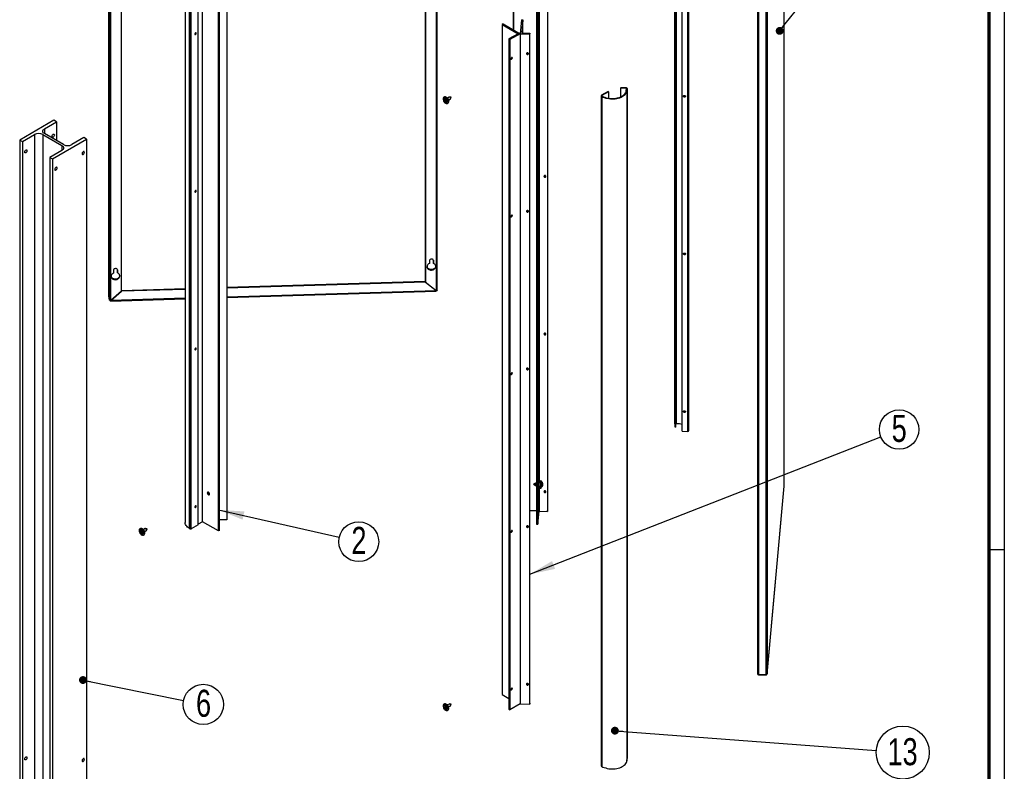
# Paper-space layout 'Exploded view' of a CAD drawing. Header units: millimetres. Extents: x 7 to 203, y 7 to 289.
# Tile 4 of 5: x 76 to 203, y 120 to 217. Entities that reach past the tile are written whole.
import ezdxf

# ---------------------------------------------------------------- set-up
doc = ezdxf.new("R2010")
doc.units = ezdxf.units.MM
doc.layers.add('LAYER2', color=7, linetype='Continuous')
doc.layers.add('LOGO', color=7, linetype='Continuous')
doc.styles.add('SLDTEXTSTYLE1', font='TXT', dxfattribs={"width": 0.75})
doc.dimstyles.new('SLDDIMSTYLE2', dxfattribs={"dimtxt": 0.18, "dimasz": 3.302, "dimexe": 0, "dimexo": 0.0625, "dimgap": 0, "dimtad": 0, "dimtih": 1, "dimtoh": 1, "dimdec": 0, "dimrnd": 1e-09, "dimzin": 0, "dimdsep": 46, "dimtxsty": 'Standard', "dimsah": 1, "dimcen": 0.09, "dimadec": 0, "dimazin": 0, "dimtfac": 3.302, "dimtdec": 0, "dimtofl": 0, "dimtmove": 0, "dimatfit": 3, "dimfxl": 1, "dimfrac": 2, "dimtolj": 1, "dimtzin": 0, "dimarcsym": 0})
doc.dimstyles.new('SLDDIMSTYLE3', dxfattribs={"dimtxt": 0.18, "dimasz": 1.016, "dimexe": 0, "dimexo": 0.0625, "dimgap": 0, "dimtad": 0, "dimtih": 1, "dimtoh": 1, "dimdec": 0, "dimrnd": 1e-09, "dimzin": 0, "dimdsep": 46, "dimtxsty": 'Standard', "dimblk1": 'DOT', "dimblk2": 'DOT', "dimsah": 1, "dimcen": 0.09, "dimadec": 0, "dimazin": 0, "dimtfac": 1.016, "dimtdec": 0, "dimtofl": 0, "dimtmove": 0, "dimatfit": 3, "dimldrblk": 'DOT', "dimfxl": 1, "dimfrac": 2, "dimtolj": 1, "dimtzin": 0, "dimarcsym": 0})

# ---------------------------------------------------------------- blocks, each defined once
blk = doc.blocks.new('_Dot')
at = {"color": 0, "linetype": 'ByBlock', "lineweight": -2}
blk.add_line((-0.5, 0), (-1, 0), dxfattribs=at)
at = {"color": 0, "linetype": 'ByBlock', "const_width": 0.5}
blk.add_lwpolyline([(-0.25, 0, 1), (0.25, 0, 1)], format="xyb", close=True, dxfattribs=at)
blk = doc.blocks.new('SW_NOTE_0_7')
at = {"layer": 'LOGO', "color": 0}
blk.add_circle((2.38, 0.93), 2.55, dxfattribs=at)
at = {"layer": 'LOGO', "color": 0, "insert": (2.39, 2.83), "char_height": 3.5, "attachment_point": 2, "style": 'SLDTEXTSTYLE1'}
blk.add_mtext('5', dxfattribs=at)
blk = doc.blocks.new('SW_NOTE_0_10')
at = {"layer": 'LOGO', "color": 0}
blk.add_circle((2.55, -0.52), 2.61, dxfattribs=at)
at = {"layer": 'LOGO', "color": 0, "insert": (2.58, 1.38), "char_height": 3.5, "attachment_point": 2, "style": 'SLDTEXTSTYLE1'}
blk.add_mtext('6', dxfattribs=at)
blk = doc.blocks.new('SW_NOTE_0_12')
at = {"layer": 'LOGO', "color": 0}
blk.add_circle((2.52, -0.57), 2.58, dxfattribs=at)
at = {"layer": 'LOGO', "color": 0, "insert": (2.55, 1.35), "char_height": 3.5, "attachment_point": 2, "style": 'SLDTEXTSTYLE1'}
blk.add_mtext('2', dxfattribs=at)
blk = doc.blocks.new('SW_NOTE_0_14')
at = {"layer": 'LOGO', "color": 0}
blk.add_circle((3.43, -0.26), 3.44, dxfattribs=at)
at = {"layer": 'LOGO', "color": 0, "insert": (3.41, 1.61), "char_height": 3.5, "attachment_point": 2, "style": 'SLDTEXTSTYLE1'}
blk.add_mtext('13', dxfattribs=at)

psp = doc.layouts.new('Exploded view')

# ---------------------------------------------------------------- linework, layer by layer
at = {"color": 7, "linetype": 'Continuous', "lineweight": 25}
for p, q in [((87.49, 268.18), (87.49, 181.64)), ((87.49, 181.64), (87.49, 268.17)), ((87.54, 181.09), (87.54, 267.63)), ((87.71, 181.04), (87.71, 267.52)), ((89.11, 182.23), (89.11, 266.41)), ((128.42, 260.15), (128.42, 183.49)), ((128.43, 260.15), (128.43, 183.42)), ((129.98, 182.38), (129.98, 259.25)), ((160.7, 251.82), (160.7, 165.06)), ((160.7, 165.06), (160.7, 251.81)), ((160.74, 164.64), (160.74, 251.4)), ((160.83, 164.64), (160.83, 251.4)), ((160.94, 165.08), (160.94, 251.84)), ((162.52, 164.27), (162.52, 251.03)), ((161.66, 164.11), (161.66, 250.87)), ((162.38, 164.09), (162.38, 250.84)), ((162.51, 164.22), (162.51, 250.98)), ((162.51, 164.15), (162.51, 250.91)), ((174.86, 157), (174.86, 243.5)), ((174.86, 156.99), (174.86, 243.5)), ((139.85, 216.07), (139.85, 240.63)), ((139.86, 216.06), (139.86, 240.52)), ((144.22, 240.47), (144.22, 153.71)), ((144.23, 240.58), (144.23, 153.82)), ((97.36, 239.04), (97.36, 152.28)), ((99.01, 151.97), (99.01, 238.73)), ((99.6, 152.39), (99.6, 239.15)), ((102.72, 239.4), (102.72, 152.64)), ((142.82, 238.81), (142.82, 152.06)), ((143, 238.81), (143, 152.05)), ((97.92, 151.5), (97.92, 238.26)), ((97.97, 151.47), (97.97, 238.23)), ((98.14, 151.47), (98.14, 238.23)), ((101.68, 151.19), (101.68, 237.95)), ((101.81, 151.27), (101.81, 238.03)), ((143.16, 235.58), (143.16, 157.44)), ((171.4, 219.2), (171.4, 132.71)), ((172.65, 219.18), (172.65, 132.67)), ((171.55, 219.14), (171.55, 132.6)), ((172.48, 219.11), (172.48, 132.57)), ((138.49, 216.85), (138.36, 216.77)), ((138.36, 216.77), (140.44, 215.57)), ((138.36, 216.77), (138.36, 130.02)), ((138.49, 216.85), (140.7, 215.57)), ((140.87, 217.38), (140.7, 215.57)), ((140.87, 217.38), (141.05, 217.37)), ((141.05, 217.37), (140.9, 215.68)), ((141.05, 215.67), (141.05, 217.37)), ((98.72, 215.68), (98.72, 215.7)), ((140.44, 215.57), (139.24, 214.89)), ((140.7, 215.57), (139.38, 214.81)), ((140.7, 215.57), (140.7, 128.82)), ((140.7, 215.57), (141.95, 215.54)), ((140.9, 215.68), (141.96, 215.64)), ((141.96, 215.64), (141.95, 215.54)), ((141.95, 128.78), (141.95, 215.54)), ((141.96, 128.89), (141.96, 215.64)), ((139.24, 214.89), (139.38, 214.81)), ((139.24, 214.89), (139.24, 128.13)), ((139.38, 214.81), (139.38, 128.05)), ((152.07, 208.09), (151.21, 207.6)), ((152.14, 208.05), (151.28, 207.56)), ((152.07, 208.09), (152.14, 208.05)), ((152.14, 208.05), (152.14, 207.23)), ((153.7, 208.53), (153.71, 208.58)), ((154.42, 208.5), (153.7, 208.53)), ((153.7, 208.53), (153.7, 207.41)), ((154.42, 208.56), (153.71, 208.58)), ((154.42, 208.5), (154.42, 208.56)), ((154.42, 208.19), (154.45, 208.49)), ((154.42, 208.19), (154.51, 208.18)), ((154.54, 208.48), (154.45, 208.49)), ((154.51, 208.18), (154.54, 208.48)), ((154.51, 208.18), (154.51, 121.43)), ((154.54, 121.73), (154.54, 208.49)), ((154.54, 208.48), (154.54, 121.73)), ((130.77, 207.02), (130.77, 206.95)), ((130.8, 206.91), (130.84, 206.93)), ((130.89, 207.39), (130.82, 207.35)), ((130.91, 207.2), (130.83, 207.15)), ((130.87, 206.91), (130.95, 206.96)), ((130.87, 206.84), (130.94, 206.87)), ((130.9, 206.74), (130.94, 206.76)), ((130.94, 206.95), (130.95, 206.94)), ((130.94, 206.8), (131.02, 206.84)), ((131, 206.85), (131, 206.84)), ((131.12, 206.64), (131.21, 206.69)), ((131.51, 207.38), (131.29, 207.25)), ((131.29, 206.54), (131.36, 206.58)), ((131.44, 206.99), (131.66, 207.12)), ((131.77, 207.35), (131.54, 207.38)), ((131.68, 207.15), (131.77, 207.35)), ((151.17, 207.54), (151.17, 120.79)), ((151.21, 207.6), (151.28, 207.56)), ((151.28, 207.53), (151.21, 207.49)), ((151.21, 207.49), (151.26, 207.46)), ((151.21, 207.49), (151.21, 120.74)), ((151.26, 207.46), (151.33, 207.5)), ((151.26, 207.46), (151.26, 120.71)), ((151.28, 207.53), (151.33, 207.5)), ((80.35, 204.36), (75.94, 201.81)), ((79.14, 203.25), (80.71, 204.16)), ((80.71, 204.16), (80.35, 204.36)), ((80.71, 204.16), (80.71, 201.73)), ((81.61, 201.21), (79.14, 202.64)), ((75.94, 201.81), (76.29, 201.6)), ((75.94, 201.81), (75.94, 102.8)), ((76.29, 201.6), (77.86, 202.51)), ((76.29, 201.6), (76.29, 102.6)), ((77.86, 202.51), (77.86, 103.51)), ((78.92, 202.51), (81.39, 201.08)), ((78.92, 202.51), (78.92, 103.51)), ((80.18, 199.36), (84.6, 201.91)), ((84.24, 202.12), (82.67, 201.21)), ((84.6, 201.91), (84.24, 202.12)), ((84.6, 201.91), (84.6, 102.91)), ((81.39, 200.47), (79.82, 199.56)), ((79.82, 199.56), (79.82, 100.56)), ((79.82, 199.56), (80.18, 199.36)), ((80.18, 199.36), (80.18, 100.35)), ((98.72, 195.26), (98.72, 195.29)), ((128.95, 186.18), (128.95, 185.82)), ((129.47, 186.24), (129.47, 185.91)), ((129.48, 185.84), (129.48, 186.2)), ((88.06, 184.94), (88.06, 184.58)), ((88.59, 185), (88.59, 184.67)), ((88.6, 184.6), (88.6, 184.96)), ((129.47, 185.91), (129.48, 185.84)), ((88.59, 184.67), (88.6, 184.6)), ((128.43, 183.42), (128.42, 183.49)), ((87.71, 181.04), (89.11, 182.23)), ((89.12, 182.22), (87.72, 181.03)), ((97.36, 182.54), (89.11, 182.29)), ((89.11, 182.29), (89.11, 182.29)), ((89.12, 182.22), (89.11, 182.29)), ((97.36, 182.47), (89.12, 182.22)), ((128.41, 183.48), (102.72, 182.7)), ((128.42, 183.41), (102.72, 182.63)), ((102.72, 181.42), (129.85, 182.24)), ((128.42, 183.41), (128.41, 183.48)), ((128.43, 183.47), (128.41, 183.48)), ((129.82, 182.3), (128.42, 183.41)), ((128.43, 183.42), (129.84, 182.31)), ((129.82, 182.3), (129.82, 182.32)), ((129.85, 182.25), (129.85, 182.31)), ((87.54, 181.09), (87.49, 181.64)), ((87.67, 181.03), (87.68, 180.99)), ((87.69, 180.96), (97.36, 181.25)), ((87.72, 181.03), (87.72, 181.04)), ((98.72, 174.85), (98.72, 174.87)), ((160.7, 165.06), (160.74, 164.64)), ((160.7, 165.06), (160.7, 165.06)), ((160.83, 164.64), (160.74, 164.64)), ((160.94, 165.08), (160.83, 165.08)), ((161.66, 164.11), (162.38, 164.09)), ((162.51, 164.22), (162.52, 164.27)), ((162.51, 164.15), (162.51, 164.22)), ((142.68, 157.38), (142.42, 157.24)), ((142.42, 157.24), (142.67, 157.08)), ((142.67, 157.08), (142.82, 157.07)), ((142.82, 157.37), (142.68, 157.38)), ((143.1, 156.99), (143.3, 156.98)), ((143.31, 157.44), (143.11, 157.44)), ((143.16, 156.98), (143.16, 153.74)), ((143.31, 156.74), (143.4, 156.74)), ((143.43, 157.67), (143.33, 157.68)), ((143.41, 156.91), (143.52, 156.9)), ((143.54, 157.5), (143.42, 157.5)), ((143.63, 157.13), (143.59, 157.13)), ((143.63, 157.26), (143.62, 157.26)), ((143.63, 157.19), (143.62, 157.19)), ((172.65, 132.66), (174.86, 156.99)), ((172.65, 132.67), (174.86, 156.99)), ((98.72, 154.43), (98.72, 154.46)), ((141.96, 153.83), (142.82, 153.85)), ((143, 152.05), (143.16, 153.74)), ((143.16, 153.74), (144.22, 153.71)), ((144.22, 153.71), (144.23, 153.82)), ((99.01, 151.97), (98.14, 151.47)), ((99.6, 152.39), (99.01, 152.05)), ((101.68, 151.19), (99.6, 152.39)), ((102.72, 152.64), (101.81, 152.61)), ((142.82, 152.06), (143, 152.05)), ((91.47, 151.02), (91.51, 151.05)), ((91.56, 151.5), (91.49, 151.46)), ((91.58, 151.32), (91.49, 151.27)), ((91.54, 151.03), (91.62, 151.07)), ((91.54, 150.95), (91.6, 150.99)), ((91.56, 150.85), (91.61, 150.88)), ((91.6, 151.06), (91.62, 151.06)), ((91.6, 150.91), (91.68, 150.96)), ((91.67, 150.96), (91.67, 150.95)), ((91.79, 150.75), (91.87, 150.8)), ((92.17, 151.49), (91.96, 151.37)), ((91.96, 150.65), (92.03, 150.69)), ((92.11, 151.11), (92.32, 151.23)), ((92.43, 151.47), (92.21, 151.5)), ((92.35, 151.26), (92.43, 151.47)), ((97.97, 151.47), (97.92, 151.5)), ((101.81, 151.27), (101.68, 151.19)), ((172.48, 132.57), (171.55, 132.6)), ((171.55, 132.57), (172.49, 132.54)), ((138.36, 130.02), (139.24, 129.51)), ((130.89, 128.8), (130.82, 128.76)), ((131.51, 128.78), (131.29, 128.66)), ((131.77, 128.76), (131.54, 128.79)), ((131.68, 128.55), (131.77, 128.76)), ((140.7, 128.82), (139.38, 128.05)), ((140.7, 128.82), (141.95, 128.78)), ((141.96, 128.89), (141.95, 128.78)), ((130.77, 128.43), (130.77, 128.36)), ((130.8, 128.32), (130.84, 128.34)), ((130.91, 128.61), (130.83, 128.56)), ((130.87, 128.32), (130.95, 128.37)), ((130.87, 128.24), (130.94, 128.28)), ((130.9, 128.14), (130.94, 128.17)), ((130.94, 128.36), (130.95, 128.35)), ((130.94, 128.21), (131.02, 128.25)), ((131, 128.26), (131, 128.24)), ((131.12, 128.05), (131.21, 128.09)), ((131.29, 127.95), (131.36, 127.98)), ((131.44, 128.4), (131.66, 128.52)), ((139.24, 128.13), (139.38, 128.05)), ((154.51, 121.43), (154.54, 121.73)), ((154.54, 121.73), (154.54, 121.73)), ((151.21, 120.74), (151.26, 120.71))]:
    psp.add_line(p, q, dxfattribs=at)
at = {"color": 8, "linetype": 'Continuous', "lineweight": 25}
for p, q in [((129.84, 259.34), (129.84, 182.31)), ((154.42, 208.5), (154.42, 208.16)), ((151.28, 207.56), (151.28, 207.53)), ((79.14, 203.25), (79.14, 202.64)), ((81.39, 201.08), (81.39, 200.47)), ((129.47, 186.23), (129.48, 186.2)), ((88.59, 184.99), (88.6, 184.96)), ((129.82, 182.3), (102.72, 181.48)), ((87.68, 180.99), (87.68, 181.03)), ((97.36, 181.32), (87.72, 181.03)), ((171.55, 132.57), (171.55, 132.6)), ((172.49, 132.54), (172.49, 132.57))]:
    psp.add_line(p, q, dxfattribs=at)
at = {"color": 7, "linetype": 'Continuous', "lineweight": 25, "flags": 128}
for points in [[(98.7, 215.48), (98.73, 215.5), (98.76, 215.55), (98.78, 215.59), (98.79, 215.64), (98.78, 215.67), (98.76, 215.7), (98.73, 215.7), (98.7, 215.69), (98.66, 215.66), (98.63, 215.62), (98.61, 215.57), (98.6, 215.53), (98.61, 215.49), (98.63, 215.47), (98.66, 215.46), (98.7, 215.48)], [(141.77, 212.99), (141.76, 213.03), (141.73, 213.07), (141.69, 213.09), (141.64, 213.1), (141.59, 213.09), (141.55, 213.07), (141.52, 213.04), (141.51, 213), (141.52, 212.96), (141.55, 212.92), (141.59, 212.9), (141.64, 212.89), (141.69, 212.89), (141.73, 212.92), (141.76, 212.95), (141.77, 212.99)], [(139.51, 212.33), (139.51, 212.29), (139.53, 212.27), (139.56, 212.27), (139.6, 212.28), (139.63, 212.31), (139.66, 212.35), (139.68, 212.39), (139.69, 212.44), (139.68, 212.48), (139.66, 212.5), (139.63, 212.5), (139.6, 212.49), (139.56, 212.46), (139.53, 212.42), (139.51, 212.38), (139.51, 212.33)], [(151.26, 207.46), (151.42, 207.38), (151.59, 207.31), (151.77, 207.25), (151.96, 207.21), (152.16, 207.17), (152.37, 207.15), (152.58, 207.14), (152.79, 207.15), (152.99, 207.16), (153.19, 207.19), (153.39, 207.24), (153.58, 207.29), (153.75, 207.36), (153.91, 207.44), (154.06, 207.52), (154.18, 207.62), (154.29, 207.72), (154.38, 207.83), (154.45, 207.95), (154.49, 208.06), (154.51, 208.18)], [(151.33, 207.5), (151.48, 207.42), (151.66, 207.35), (151.84, 207.29), (152.03, 207.25), (152.23, 207.22), (152.44, 207.2), (152.65, 207.19), (152.86, 207.2), (153.06, 207.23), (153.26, 207.26), (153.45, 207.31), (153.63, 207.38), (153.79, 207.45), (153.94, 207.53), (154.08, 207.63), (154.19, 207.73), (154.28, 207.84), (154.35, 207.95), (154.4, 208.07), (154.42, 208.19)], [(154.54, 208.48), (154.54, 208.5), (154.53, 208.51), (154.52, 208.52), (154.51, 208.53), (154.49, 208.54), (154.47, 208.55), (154.45, 208.56), (154.42, 208.56)], [(154.45, 208.49), (154.45, 208.49), (154.45, 208.49), (154.44, 208.5), (154.44, 208.5), (154.44, 208.5), (154.43, 208.5), (154.42, 208.5), (154.42, 208.5)], [(160.73, 208.12), (160.73, 208.17), (160.72, 208.22), (160.72, 208.27), (160.72, 208.31), (160.72, 208.33), (160.71, 208.33), (160.71, 208.31), (160.71, 208.28), (160.71, 208.23), (160.71, 208.18), (160.72, 208.13), (160.72, 208.09), (160.72, 208.07), (160.72, 208.07), (160.73, 208.09), (160.73, 208.12)], [(130.73, 207.14), (130.73, 207.05), (130.76, 206.96), (130.79, 206.86), (130.84, 206.78), (130.9, 206.7), (130.97, 206.63), (131.04, 206.57), (131.11, 206.54), (131.18, 206.52), (131.24, 206.52), (131.3, 206.54), (131.34, 206.58), (131.37, 206.64), (131.39, 206.71), (131.39, 206.8), (131.37, 206.88), (131.34, 206.98), (131.3, 207.07), (131.24, 207.15), (131.18, 207.23), (131.11, 207.29), (131.04, 207.34), (130.97, 207.36), (130.9, 207.37), (130.84, 207.36), (130.79, 207.33), (130.76, 207.28), (130.73, 207.21), (130.73, 207.14)], [(130.92, 206.69), (130.93, 206.68), (130.99, 206.65), (131.05, 206.63), (131.1, 206.63), (131.14, 206.65), (131.17, 206.69), (131.18, 206.74), (131.18, 206.81), (131.17, 206.88), (131.14, 206.96), (131.1, 207.02), (131.05, 207.08), (130.99, 207.13), (130.93, 207.16), (130.88, 207.17), (130.83, 207.16), (130.8, 207.13), (130.77, 207.08), (130.77, 207.02), (130.77, 207.02)], [(131.36, 206.58), (131.36, 206.58), (131.41, 206.62), (131.44, 206.68), (131.45, 206.75), (131.45, 206.83), (131.44, 206.92), (131.41, 207.02), (131.36, 207.11), (131.31, 207.19), (131.25, 207.27), (131.18, 207.33), (131.11, 207.37), (131.04, 207.4), (130.97, 207.41), (130.91, 207.4), (130.89, 207.39)], [(131.21, 206.69), (131.22, 206.7), (131.25, 206.74), (131.27, 206.79), (131.27, 206.86), (131.25, 206.93), (131.22, 207), (131.18, 207.07), (131.13, 207.13), (131.07, 207.18), (131.02, 207.21), (130.96, 207.22), (130.91, 207.2), (130.91, 207.2)], [(131.66, 207.12), (131.66, 207.12), (131.68, 207.14), (131.69, 207.18), (131.68, 207.24), (131.66, 207.29), (131.62, 207.34), (131.58, 207.37), (131.54, 207.38), (131.51, 207.38)], [(161.84, 207.48), (161.85, 207.52), (161.88, 207.56), (161.92, 207.58), (161.97, 207.58), (162.02, 207.58), (162.06, 207.55), (162.09, 207.51), (162.1, 207.47), (162.09, 207.43), (162.06, 207.4), (162.02, 207.38), (161.97, 207.37), (161.92, 207.38), (161.88, 207.4), (161.85, 207.44), (161.84, 207.48)], [(79.14, 202.64), (79.06, 202.7), (78.99, 202.76), (78.95, 202.83), (78.92, 202.91), (78.92, 202.98), (78.95, 203.06), (78.99, 203.13), (79.06, 203.19), (79.14, 203.25)], [(80.11, 202.28), (80.12, 202.34), (80.14, 202.41), (80.18, 202.47), (80.23, 202.52), (80.28, 202.56), (80.33, 202.57), (80.37, 202.56), (80.4, 202.53), (80.42, 202.49), (80.42, 202.43), (80.4, 202.36), (80.37, 202.3), (80.33, 202.24), (80.28, 202.2), (80.23, 202.18), (80.18, 202.17), (80.14, 202.19), (80.12, 202.23), (80.11, 202.28)], [(76.58, 200.24), (76.58, 200.3), (76.61, 200.37), (76.65, 200.43), (76.69, 200.48), (76.74, 200.51), (76.79, 200.53), (76.84, 200.52), (76.87, 200.49), (76.88, 200.45), (76.88, 200.39), (76.87, 200.32), (76.84, 200.26), (76.79, 200.2), (76.74, 200.16), (76.69, 200.13), (76.65, 200.13), (76.61, 200.15), (76.58, 200.19), (76.58, 200.24)], [(81.39, 201.08), (81.48, 201.02), (81.54, 200.96), (81.59, 200.89), (81.61, 200.81), (81.61, 200.74), (81.59, 200.66), (81.54, 200.59), (81.48, 200.53), (81.39, 200.47)], [(84.31, 200.21), (84.3, 200.27), (84.28, 200.31), (84.24, 200.32), (84.19, 200.32), (84.14, 200.3), (84.09, 200.25), (84.05, 200.2), (84.02, 200.13), (84, 200.07), (84, 200.01), (84.02, 199.96), (84.05, 199.93), (84.09, 199.93), (84.14, 199.94), (84.19, 199.97), (84.24, 200.02), (84.28, 200.09), (84.3, 200.15), (84.31, 200.21)], [(80.77, 198.17), (80.77, 198.23), (80.74, 198.26), (80.7, 198.28), (80.66, 198.28), (80.61, 198.25), (80.56, 198.21), (80.52, 198.15), (80.48, 198.09), (80.47, 198.03), (80.47, 197.97), (80.48, 197.92), (80.52, 197.89), (80.56, 197.88), (80.61, 197.9), (80.66, 197.93), (80.7, 197.98), (80.74, 198.04), (80.77, 198.11), (80.77, 198.17)], [(143.78, 197.1), (143.79, 197.06), (143.81, 197.03), (143.86, 197), (143.91, 196.99), (143.96, 197), (144, 197.02), (144.03, 197.06), (144.04, 197.1), (144.03, 197.14), (144, 197.17), (143.96, 197.2), (143.91, 197.21), (143.86, 197.2), (143.81, 197.18), (143.79, 197.15), (143.78, 197.1)], [(98.7, 195.28), (98.66, 195.25), (98.63, 195.21), (98.61, 195.16), (98.6, 195.12), (98.61, 195.08), (98.63, 195.06), (98.66, 195.05), (98.7, 195.06), (98.73, 195.09), (98.76, 195.13), (98.78, 195.18), (98.79, 195.22), (98.78, 195.26), (98.76, 195.28), (98.73, 195.29), (98.7, 195.28)], [(141.77, 192.58), (141.76, 192.62), (141.73, 192.65), (141.69, 192.68), (141.64, 192.69), (141.59, 192.68), (141.55, 192.66), (141.52, 192.63), (141.51, 192.58), (141.52, 192.54), (141.55, 192.51), (141.59, 192.48), (141.64, 192.47), (141.69, 192.48), (141.73, 192.5), (141.76, 192.54), (141.77, 192.58)], [(139.51, 191.92), (139.51, 191.88), (139.53, 191.86), (139.56, 191.85), (139.6, 191.86), (139.63, 191.89), (139.66, 191.93), (139.68, 191.98), (139.69, 192.02), (139.68, 192.06), (139.66, 192.08), (139.63, 192.09), (139.6, 192.08), (139.56, 192.05), (139.53, 192.01), (139.51, 191.96), (139.51, 191.92)], [(160.73, 187.71), (160.73, 187.76), (160.72, 187.81), (160.72, 187.86), (160.72, 187.89), (160.72, 187.91), (160.71, 187.92), (160.71, 187.9), (160.71, 187.86), (160.71, 187.82), (160.71, 187.76), (160.72, 187.72), (160.72, 187.68), (160.72, 187.66), (160.72, 187.66), (160.73, 187.68), (160.73, 187.71)], [(129.48, 186.2), (129.46, 186.26), (129.43, 186.32), (129.37, 186.37), (129.29, 186.4), (129.21, 186.4), (129.13, 186.39), (129.06, 186.36), (129, 186.31), (128.96, 186.25), (128.95, 186.18)], [(161.84, 187.07), (161.85, 187.11), (161.88, 187.14), (161.92, 187.16), (161.97, 187.17), (162.02, 187.16), (162.06, 187.14), (162.09, 187.1), (162.1, 187.06), (162.09, 187.02), (162.06, 186.99), (162.02, 186.96), (161.97, 186.96), (161.92, 186.97), (161.88, 186.99), (161.85, 187.03), (161.84, 187.07)], [(88.6, 184.96), (88.58, 185.02), (88.54, 185.08), (88.49, 185.13), (88.41, 185.16), (88.33, 185.17), (88.25, 185.15), (88.17, 185.12), (88.12, 185.07), (88.08, 185.01), (88.06, 184.94)], [(128.95, 185.82), (128.85, 185.76), (128.77, 185.69), (128.71, 185.61), (128.67, 185.53), (128.65, 185.43), (128.66, 185.34), (128.68, 185.25), (128.73, 185.17), (128.8, 185.1), (128.89, 185.04), (128.99, 184.99), (129.1, 184.97), (129.21, 184.96), (129.33, 184.98), (129.43, 185.01), (129.53, 185.06), (129.62, 185.12), (129.69, 185.2), (129.74, 185.28), (129.77, 185.37), (129.77, 185.47), (129.75, 185.56), (129.71, 185.64), (129.65, 185.72), (129.57, 185.79), (129.48, 185.84)], [(129.77, 185.51), (129.76, 185.45), (129.73, 185.35), (129.68, 185.27), (129.61, 185.19), (129.53, 185.13), (129.43, 185.08), (129.32, 185.05), (129.2, 185.04), (129.09, 185.04), (128.98, 185.07), (128.88, 185.11), (128.8, 185.17), (128.73, 185.24), (128.68, 185.32), (128.65, 185.41)], [(88.06, 184.58), (87.97, 184.53), (87.89, 184.46), (87.83, 184.38), (87.79, 184.29), (87.77, 184.19), (87.77, 184.1), (87.8, 184.01), (87.85, 183.93), (87.92, 183.86), (88.01, 183.8), (88.11, 183.76), (88.22, 183.73), (88.33, 183.72), (88.44, 183.74), (88.55, 183.77), (88.65, 183.82), (88.74, 183.88), (88.81, 183.96), (88.86, 184.04), (88.89, 184.13), (88.89, 184.23), (88.87, 184.32), (88.83, 184.41), (88.77, 184.48), (88.69, 184.55), (88.6, 184.6)], [(88.89, 184.27), (88.88, 184.21), (88.85, 184.12), (88.8, 184.03), (88.73, 183.95), (88.65, 183.89), (88.55, 183.84), (88.44, 183.81), (88.32, 183.8), (88.21, 183.8), (88.1, 183.83), (88, 183.87), (87.91, 183.93), (87.85, 184), (87.8, 184.08), (87.77, 184.17)], [(143.78, 176.69), (143.79, 176.65), (143.81, 176.61), (143.86, 176.59), (143.91, 176.58), (143.96, 176.59), (144, 176.61), (144.03, 176.64), (144.04, 176.68), (144.03, 176.72), (144, 176.76), (143.96, 176.78), (143.91, 176.79), (143.86, 176.79), (143.81, 176.77), (143.79, 176.73), (143.78, 176.69)], [(98.7, 174.86), (98.66, 174.83), (98.63, 174.79), (98.61, 174.75), (98.6, 174.7), (98.61, 174.67), (98.63, 174.64), (98.66, 174.64), (98.7, 174.65), (98.73, 174.68), (98.76, 174.72), (98.78, 174.76), (98.79, 174.81), (98.78, 174.85), (98.76, 174.87), (98.73, 174.88), (98.7, 174.86)], [(141.77, 172.16), (141.76, 172.2), (141.73, 172.24), (141.69, 172.26), (141.64, 172.27), (141.59, 172.27), (141.55, 172.25), (141.52, 172.21), (141.51, 172.17), (141.52, 172.13), (141.55, 172.09), (141.59, 172.07), (141.64, 172.06), (141.69, 172.07), (141.73, 172.09), (141.76, 172.12), (141.77, 172.16)], [(139.51, 171.5), (139.51, 171.47), (139.53, 171.44), (139.56, 171.44), (139.6, 171.45), (139.63, 171.48), (139.66, 171.52), (139.68, 171.57), (139.69, 171.61), (139.68, 171.65), (139.66, 171.67), (139.63, 171.68), (139.6, 171.66), (139.56, 171.64), (139.53, 171.6), (139.51, 171.55), (139.51, 171.5)], [(160.73, 167.3), (160.73, 167.34), (160.72, 167.4), (160.72, 167.44), (160.72, 167.48), (160.72, 167.5), (160.71, 167.5), (160.71, 167.48), (160.71, 167.45), (160.71, 167.4), (160.71, 167.35), (160.72, 167.3), (160.72, 167.27), (160.72, 167.25), (160.72, 167.24), (160.73, 167.26), (160.73, 167.3)], [(161.84, 166.65), (161.85, 166.7), (161.88, 166.73), (161.92, 166.75), (161.97, 166.76), (162.02, 166.75), (162.06, 166.72), (162.09, 166.69), (162.1, 166.65), (162.09, 166.61), (162.06, 166.57), (162.02, 166.55), (161.97, 166.54), (161.92, 166.55), (161.88, 166.58), (161.85, 166.61), (161.84, 166.65)], [(162.38, 164.09), (162.4, 164.09), (162.42, 164.09), (162.45, 164.1), (162.47, 164.1), (162.48, 164.12), (162.5, 164.13), (162.5, 164.14), (162.51, 164.15)], [(143.44, 157.5), (143.44, 157.52), (143.44, 157.58), (143.44, 157.63), (143.43, 157.66), (143.43, 157.67), (143.42, 157.66), (143.42, 157.63), (143.41, 157.57), (143.41, 157.5), (143.4, 157.42), (143.4, 157.32), (143.39, 157.22), (143.39, 157.12), (143.39, 157.02), (143.39, 156.93)], [(143.39, 156.93), (143.39, 156.86), (143.39, 156.8), (143.39, 156.76), (143.4, 156.74), (143.4, 156.74), (143.41, 156.76), (143.41, 156.81), (143.42, 156.87), (143.42, 156.91)], [(143.54, 157.5), (143.54, 157.5), (143.54, 157.49), (143.53, 157.46), (143.53, 157.4), (143.52, 157.34), (143.52, 157.26), (143.52, 157.18), (143.51, 157.1), (143.51, 157.03)], [(100.21, 156.12), (100.22, 156.06), (100.24, 156), (100.28, 155.95), (100.32, 155.9), (100.37, 155.87), (100.41, 155.85), (100.45, 155.86), (100.48, 155.89), (100.5, 155.93), (100.5, 155.99), (100.48, 156.05), (100.45, 156.11), (100.41, 156.16), (100.37, 156.2), (100.32, 156.22), (100.28, 156.22), (100.24, 156.21), (100.22, 156.17), (100.21, 156.12)], [(143.78, 156.28), (143.79, 156.24), (143.81, 156.2), (143.86, 156.18), (143.91, 156.17), (143.96, 156.17), (144, 156.19), (144.03, 156.23), (144.04, 156.27), (144.03, 156.31), (144, 156.35), (143.96, 156.37), (143.91, 156.38), (143.86, 156.37), (143.81, 156.35), (143.79, 156.32), (143.78, 156.28)], [(98.7, 154.45), (98.66, 154.42), (98.63, 154.38), (98.61, 154.33), (98.6, 154.29), (98.61, 154.25), (98.63, 154.23), (98.66, 154.22), (98.7, 154.24), (98.73, 154.26), (98.76, 154.3), (98.78, 154.35), (98.79, 154.4), (98.78, 154.43), (98.76, 154.46), (98.73, 154.46), (98.7, 154.45)], [(97.92, 151.5), (97.78, 151.59), (97.65, 151.69), (97.55, 151.8), (97.47, 151.91), (97.41, 152.02), (97.37, 152.14), (97.36, 152.26), (97.36, 152.28)], [(141.77, 151.75), (141.76, 151.79), (141.73, 151.83), (141.69, 151.85), (141.64, 151.86), (141.59, 151.85), (141.55, 151.83), (141.52, 151.8), (141.51, 151.76), (141.52, 151.72), (141.55, 151.68), (141.59, 151.66), (141.64, 151.65), (141.69, 151.65), (141.73, 151.68), (141.76, 151.71), (141.77, 151.75)], [(92.06, 150.87), (92.05, 150.95), (92.03, 151.05), (91.99, 151.14), (91.94, 151.23), (91.88, 151.31), (91.81, 151.38), (91.74, 151.43), (91.67, 151.47), (91.6, 151.48), (91.54, 151.48), (91.48, 151.46), (91.44, 151.42), (91.41, 151.36), (91.4, 151.29), (91.4, 151.21), (91.41, 151.12), (91.44, 151.02), (91.48, 150.93), (91.54, 150.85), (91.6, 150.77), (91.67, 150.71), (91.74, 150.67), (91.81, 150.64), (91.88, 150.63), (91.94, 150.64), (91.99, 150.67), (92.03, 150.72), (92.05, 150.79), (92.06, 150.87)], [(91.85, 150.89), (91.85, 150.96), (91.82, 151.03), (91.79, 151.11), (91.74, 151.17), (91.69, 151.22), (91.63, 151.26), (91.57, 151.28), (91.52, 151.28), (91.48, 151.26), (91.45, 151.22), (91.44, 151.16), (91.44, 151.1), (91.44, 151.07)], [(92.12, 150.91), (92.12, 150.99), (92.09, 151.08), (92.06, 151.18), (92.01, 151.26), (91.95, 151.35), (91.88, 151.41), (91.81, 151.47), (91.74, 151.51), (91.67, 151.52), (91.61, 151.52), (91.56, 151.5)], [(91.94, 150.94), (91.93, 151.01), (91.9, 151.08), (91.87, 151.15), (91.82, 151.22), (91.77, 151.27), (91.71, 151.31), (91.65, 151.33), (91.6, 151.33), (91.58, 151.32)], [(91.59, 150.81), (91.63, 150.78), (91.69, 150.75), (91.74, 150.74), (91.79, 150.75), (91.82, 150.78), (91.85, 150.83), (91.85, 150.89)], [(92.35, 151.3), (92.35, 151.35), (92.32, 151.4), (92.29, 151.45), (92.25, 151.48), (92.21, 151.5), (92.17, 151.49)], [(92.32, 151.23), (92.32, 151.23), (92.35, 151.26), (92.35, 151.3)], [(139.51, 151.09), (139.51, 151.05), (139.53, 151.03), (139.56, 151.02), (139.6, 151.04), (139.63, 151.07), (139.66, 151.11), (139.68, 151.15), (139.69, 151.2), (139.68, 151.23), (139.66, 151.26), (139.63, 151.26), (139.6, 151.25), (139.56, 151.22), (139.53, 151.18), (139.51, 151.14), (139.51, 151.09)], [(141.77, 131.34), (141.76, 131.38), (141.73, 131.41), (141.69, 131.44), (141.64, 131.45), (141.59, 131.44), (141.55, 131.42), (141.52, 131.38), (141.51, 131.34), (141.52, 131.3), (141.55, 131.27), (141.59, 131.24), (141.64, 131.23), (141.69, 131.24), (141.73, 131.26), (141.76, 131.3), (141.77, 131.34)], [(139.51, 130.68), (139.51, 130.64), (139.53, 130.62), (139.56, 130.61), (139.6, 130.62), (139.63, 130.65), (139.66, 130.69), (139.68, 130.74), (139.69, 130.78), (139.68, 130.82), (139.66, 130.84), (139.63, 130.85), (139.6, 130.84), (139.56, 130.81), (139.53, 130.77), (139.51, 130.72), (139.51, 130.68)], [(130.73, 128.54), (130.73, 128.46), (130.76, 128.36), (130.79, 128.27), (130.84, 128.18), (130.9, 128.1), (130.97, 128.03), (131.04, 127.98), (131.11, 127.94), (131.18, 127.93), (131.24, 127.93), (131.3, 127.95), (131.34, 127.99), (131.37, 128.05), (131.39, 128.12), (131.39, 128.2), (131.37, 128.29), (131.34, 128.39), (131.3, 128.48), (131.24, 128.56), (131.18, 128.64), (131.11, 128.7), (131.04, 128.74), (130.97, 128.77), (130.9, 128.78), (130.84, 128.77), (130.79, 128.74), (130.76, 128.69), (130.73, 128.62), (130.73, 128.54)], [(131.36, 127.98), (131.36, 127.99), (131.41, 128.03), (131.44, 128.09), (131.45, 128.16), (131.45, 128.24), (131.44, 128.33), (131.41, 128.42), (131.36, 128.51), (131.31, 128.6), (131.25, 128.68), (131.18, 128.74), (131.11, 128.78), (131.04, 128.81), (130.97, 128.82), (130.91, 128.81), (130.89, 128.8)], [(131.66, 128.52), (131.66, 128.52), (131.68, 128.55), (131.69, 128.59), (131.68, 128.64), (131.66, 128.7), (131.62, 128.74), (131.58, 128.78), (131.54, 128.79), (131.51, 128.78)], [(130.92, 128.1), (130.93, 128.09), (130.99, 128.05), (131.05, 128.04), (131.1, 128.04), (131.14, 128.06), (131.17, 128.1), (131.18, 128.15), (131.18, 128.22), (131.17, 128.29), (131.14, 128.36), (131.1, 128.43), (131.05, 128.49), (130.99, 128.54), (130.93, 128.57), (130.88, 128.58), (130.83, 128.56), (130.8, 128.53), (130.77, 128.49), (130.77, 128.43), (130.77, 128.43)], [(131.21, 128.09), (131.22, 128.11), (131.25, 128.14), (131.27, 128.2), (131.27, 128.26), (131.25, 128.34), (131.22, 128.41), (131.18, 128.48), (131.13, 128.54), (131.07, 128.59), (131.02, 128.61), (130.96, 128.62), (130.91, 128.61), (130.91, 128.61)], [(76.58, 121.65), (76.58, 121.71), (76.61, 121.78), (76.65, 121.84), (76.69, 121.89), (76.74, 121.92), (76.79, 121.94), (76.84, 121.93), (76.87, 121.9), (76.88, 121.85), (76.88, 121.8), (76.87, 121.73), (76.84, 121.67), (76.79, 121.61), (76.74, 121.57), (76.69, 121.54), (76.65, 121.54), (76.61, 121.56), (76.58, 121.59), (76.58, 121.65)], [(84.31, 121.62), (84.3, 121.68), (84.28, 121.71), (84.24, 121.73), (84.19, 121.73), (84.14, 121.7), (84.09, 121.66), (84.05, 121.6), (84.02, 121.54), (84, 121.47), (84, 121.42), (84.02, 121.37), (84.05, 121.34), (84.09, 121.33), (84.14, 121.35), (84.19, 121.38), (84.24, 121.43), (84.28, 121.49), (84.3, 121.56), (84.31, 121.62)], [(151.26, 120.71), (151.42, 120.62), (151.59, 120.55), (151.77, 120.5), (151.96, 120.45), (152.16, 120.41), (152.37, 120.39), (152.58, 120.38), (152.79, 120.39), (152.99, 120.41), (153.19, 120.44), (153.39, 120.48), (153.58, 120.53), (153.75, 120.6), (153.91, 120.68), (154.06, 120.77), (154.18, 120.86), (154.29, 120.96), (154.38, 121.07), (154.45, 121.19), (154.49, 121.31), (154.51, 121.43)]]:
    psp.add_lwpolyline(points, dxfattribs=at)
at = {"color": 7, "linetype": 'Continuous', "lineweight": 25}
for centre, radius, start, end in [((98.54, 215.67), 0.178, 290.5213, 9.4841), ((98.54, 215.68), 0.188, 292.3365, 359.1668), ((141.65, 213.14), 0.144, 213.181, 316.427), ((131.23, 207.04), 0.469, 191.4084, 228.5862), ((131.03, 207.15), 0.288, 214.9991, 235.6147), ((131.2, 206.95), 0.404, 174.5702, 185.4298), ((131.03, 207.07), 0.288, 214.9991, 235.6147), ((131.48, 206.86), 0.609, 162.3716, 174.8652), ((131.16, 206.86), 0.288, 184.3882, 205.0019), ((131.13, 207.37), 0.404, 234.5728, 245.4325), ((131.13, 207.07), 0.404, 234.5728, 245.4325), ((131.54, 206.82), 0.609, 162.3716, 174.8652), ((131.19, 207.43), 0.609, 245.1375, 257.6303), ((131.22, 206.82), 0.288, 184.3882, 205.0019), ((131.19, 207.35), 0.609, 245.1375, 257.6303), ((131.47, 206.79), 0.404, 174.5702, 185.4298), ((131.12, 206.98), 0.316, 351.6347, 68.3599), ((151.23, 207.54), 0.0546, 110.7834, 249.2166), ((151.28, 207.54), 0.0136, 110.7834, 249.2166), ((161.98, 207.56), 0.139, 198.4598, 331.1483), ((78.39, 201.49), 1.15, 62.4805, 117.5195), ((82.14, 202.23), 1.15, 242.4805, 297.5195), ((143.92, 197.24), 0.144, 213.181, 316.427), ((98.54, 195.26), 0.178, 290.5213, 9.4841), ((98.54, 195.26), 0.188, 292.3372, 359.1667), ((141.65, 192.72), 0.144, 213.181, 316.427), ((161.98, 187.15), 0.139, 198.4598, 331.1483), ((143.92, 176.83), 0.144, 213.181, 316.427), ((98.54, 174.84), 0.178, 290.5213, 9.4841), ((98.54, 174.85), 0.188, 292.3367, 359.1668), ((141.65, 172.31), 0.144, 213.181, 316.427), ((161.98, 166.73), 0.139, 198.4598, 331.1483), ((161.02, 162.8), 2.28, 73.8526, 92.0505), ((144.02, 157.19), 1.36, 171.9851, 182.0063), ((142.86, 157.12), 0.195, 173.6348, 192.3549), ((145.62, 157.13), 2.53, 172.9108, 181.0805), ((143.36, 157.05), 0.274, 172.8456, 193.1441), ((148.01, 157.06), 4.71, 172.4935, 181.4978), ((143.95, 156.87), 0.657, 174.2966, 191.693), ((143.84, 156.99), 0.442, 174.8224, 191.1673), ((143.88, 156.99), 0.373, 173.6258, 193.0004), ((143.17, 157.21), 0.469, 319.0319, 344.8563), ((143.17, 157.21), 0.469, 7.0346, 37.4963), ((143.43, 157.27), 0.202, 317.933, 344.0763), ((143.3, 157.09), 0.287, 352.3449, 7.6551), ((143.43, 157.19), 0.202, 317.933, 344.0763), ((143.45, 157.37), 0.145, 344.0439, 5.5641), ((143.3, 157.17), 0.336, 7.2387, 28.1016), ((143.3, 157.22), 0.336, 7.2387, 28.1016), ((143.32, 157.23), 0.313, 342.8108, 352.9142), ((143.32, 157.17), 0.312, 344.8452, 352.9226), ((143.47, 157.17), 0.162, 4.8736, 16.9643), ((100.64, 156.2), 0.296, 178.6937, 241.3009), ((143.92, 156.42), 0.144, 213.181, 316.427), ((98.54, 154.43), 0.178, 290.5213, 9.4841), ((98.54, 154.44), 0.188, 292.337, 359.1667), ((141.65, 151.9), 0.144, 213.181, 316.427), ((91.9, 151.16), 0.469, 191.4084, 228.5862), ((91.87, 151.06), 0.404, 174.5702, 185.4298), ((91.7, 151.26), 0.288, 214.9991, 235.6147), ((91.7, 151.19), 0.288, 214.9991, 235.6147), ((92.15, 150.97), 0.609, 162.3716, 174.8652), ((91.83, 150.97), 0.288, 184.3882, 205.0019), ((91.8, 151.49), 0.404, 234.5728, 245.4325), ((91.8, 151.18), 0.404, 234.5728, 245.4325), ((92.21, 150.93), 0.609, 162.3716, 174.8652), ((91.86, 151.54), 0.609, 245.1375, 257.6303), ((91.89, 150.93), 0.288, 184.3882, 205.0019), ((91.86, 151.46), 0.609, 245.1375, 257.6303), ((92.13, 150.91), 0.404, 174.5702, 185.4298), ((91.79, 150.92), 0.148, 305.3793, 5.9329), ((91.79, 151.1), 0.316, 351.6347, 68.3599), ((91.89, 150.88), 0.232, 305.1269, 6.1853), ((98.06, 151.64), 0.192, 242.6097, 297.3903), ((141.65, 131.48), 0.144, 213.181, 316.427), ((131.23, 128.45), 0.469, 191.4084, 228.5862), ((131.03, 128.56), 0.288, 214.9991, 235.6147), ((131.2, 128.35), 0.404, 174.5702, 185.4298), ((131.03, 128.48), 0.288, 214.9991, 235.6147), ((131.48, 128.27), 0.609, 162.3716, 174.8652), ((131.16, 128.27), 0.288, 184.3882, 205.0019), ((131.13, 128.78), 0.404, 234.5728, 245.4325), ((131.13, 128.47), 0.404, 234.5728, 245.4325), ((131.54, 128.23), 0.609, 162.3716, 174.8652), ((131.19, 128.84), 0.609, 245.1375, 257.6303), ((131.22, 128.23), 0.288, 184.3882, 205.0019), ((131.19, 128.76), 0.609, 245.1375, 257.6303), ((131.47, 128.2), 0.404, 174.5702, 185.4298), ((131.12, 128.39), 0.316, 351.6347, 68.3599), ((151.24, 120.79), 0.0629, 185.6948, 245.6253)]:
    psp.add_arc(centre, radius, start, end, dxfattribs=at)
for centre, major_axis, ratio, start_param, end_param in [((129.82, 182.39), (-0.03, 0.155), 0.070759, 2.175249, 3.514249), ((129.83, 182.4), (0.155, -0.037), 0.547576, 4.893806, 6.464602), ((87.7, 181.13), (0.155, 0.038), 0.563478, 3.057714, 4.62851), ((87.71, 181.12), (0.021, 0.157), 0.154064, 2.551288, 4.122085), ((174.7, 157), (0.156, -0.012), 0.740731, 6.274101, 6.348117), ((171.55, 132.72), (0.156, 0.003), 0.740251, 3.075122, 4.645918), ((171.55, 132.71), (0.154, -0.024), 0.930366, 3.452575, 4.845801), ((172.49, 132.68), (0.156, 0.002), 0.682673, 4.652864, 6.223661), ((172.49, 132.68), (0.155, -0.018), 0.889924, 4.810089, 6.380885)]:
    psp.add_ellipse(centre, major_axis=major_axis, ratio=ratio, start_param=start_param, end_param=end_param, dxfattribs=at)
at = {"layer": 'LAYER2', "lineweight": 70}
psp.add_line((201.35, 287.7), (201.35, 9.39), dxfattribs=at)
at = {"layer": 'LOGO'}
for p, q in [((203.35, 289.02), (203.35, 7.39)), ((203.35, 148.74), (201.35, 148.74))]:
    psp.add_line(p, q, dxfattribs=at)

# ---------------------------------------------------------------- block references
for name, p in [('SW_NOTE_0_7', (187.36, 163.39)), ('SW_NOTE_0_12', (117.29, 150.37)), ('SW_NOTE_0_10', (97.15, 129.25)), ('SW_NOTE_0_14', (186.78, 122.75))]:
    psp.add_blockref(name, p, dxfattribs=at)

# ---------------------------------------------------------------- leaders
for points, dimstyle in [([(174.28, 215.94), (186.51, 231.31)], 'SLDDIMSTYLE3'), ([(141.95, 145.58), (187.36, 163.39)], 'SLDDIMSTYLE2'), ([(101.68, 153.92), (117.29, 150.37)], 'SLDDIMSTYLE2'), ([(84.12, 131.89), (97.15, 129.25)], 'SLDDIMSTYLE3'), ([(152.96, 125.33), (186.78, 122.75)], 'SLDDIMSTYLE3')]:
    psp.add_leader(points, dimstyle=dimstyle, dxfattribs=at)

doc.saveas('drawing.dxf')
